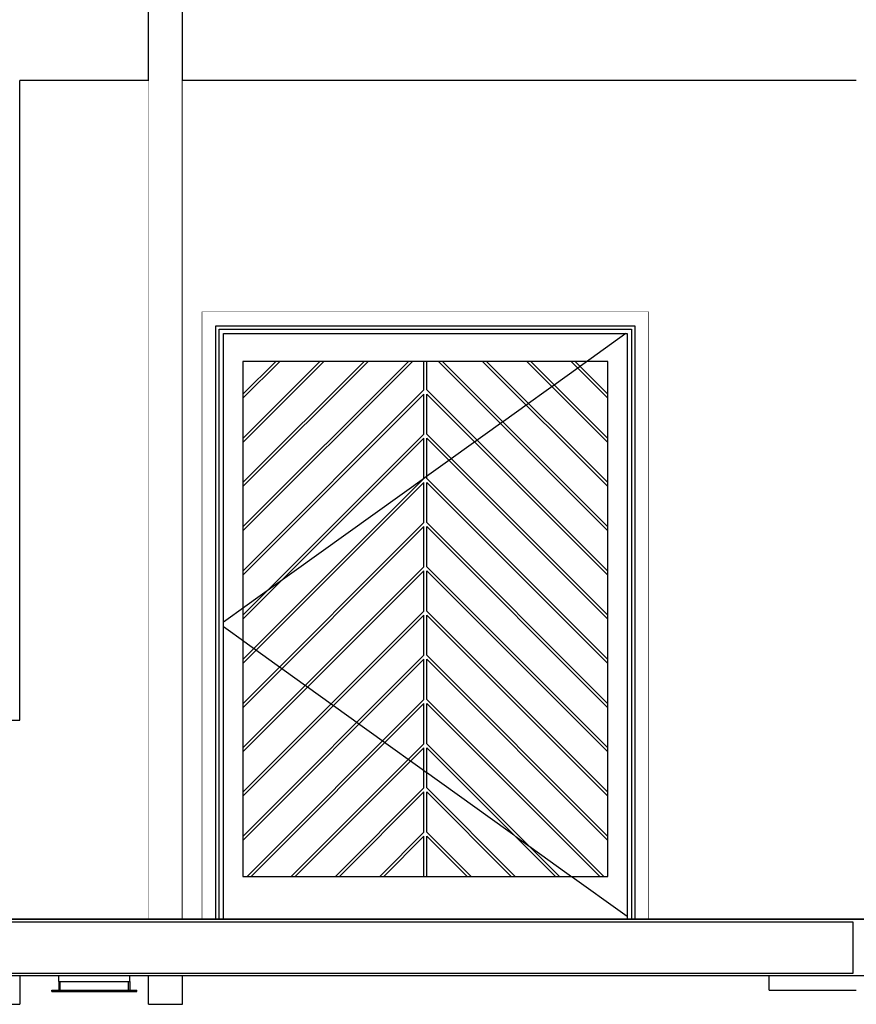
# Model space of a CAD drawing. Header units: inches. Extents: x -33917 to -601, y 26730 to 64098.
# Tile 52 of 80: x -14849 to -14554, y 27226 to 27573. Entities that reach past the tile are written whole.
import ezdxf

# ---------------------------------------------------------------- set-up
doc = ezdxf.new("R2010")
doc.units = ezdxf.units.IN
doc.header["$LTSCALE"] = 0.8
doc.header["$MEASUREMENT"] = 0
doc.set_wipeout_variables(frame=1)
doc.header["$PDMODE"] = 2
doc.layers.add('Parede', color=7, linetype='Continuous', lineweight=50)
doc.styles.add('R', font='romans.shx')
doc.dimstyles.new('100', dxfattribs={"dimscale": 2, "dimtxt": 14, "dimasz": 1, "dimexe": 1, "dimexo": 1, "dimgap": 5, "dimtad": 1, "dimdec": 0, "dimdsep": 46, "dimtxsty": 'R', "dimblk1": 'COTA', "dimblk2": 'COTA', "dimsah": 1, "dimcen": 1, "dimse1": 1, "dimse2": 1, "dimclrt": 7, "dimaunit": 1, "dimadec": 0, "dimazin": 0, "dimtfac": 1, "dimtdec": 0, "dimtmove": 2, "dimatfit": 3, "dimldrblk": 'COTA', "dimfxl": 1, "dimtolj": 1, "dimarcsym": 0})

# ---------------------------------------------------------------- blocks, each defined once
blk = doc.blocks.new('COTA')
h = blk.add_hatch(color=256)
h.paths.add_polyline_path([(0, 1.5, 0.414214), (-1.5, 0), (0, 0)])
h.paths.add_polyline_path([(1.5, 0), (0, 0), (0, -1.5, 0.414214)])
h.paths.add_polyline_path([(0, 1.5), (0, 0), (1.5, 0, 0.414214)])
h.paths.add_polyline_path([(0, 0), (-1.5, 0, 0.414214), (0, -1.5)])
for p, q in [((0, 12.5), (0, 0)), ((0, 0), (-12.5, 0)), ((0, -12.5), (0, 0)), ((0, 0), (12.5, 0))]:
    blk.add_line(p, q)
blk.add_circle((0, 0), 1.5)
blk = doc.blocks.new('*D177')
at = {"layer": 'Defpoints', "color": 0, "lineweight": -3, "transparency": 16777216}
for p in [(-14885.36, 27466.29), (-14781.03, 27466.29), (-14781.03, 27256.29)]:
    blk.add_point(p, dxfattribs=at)
at = {"layer": 'Parede', "color": 0, "lineweight": -2, "transparency": 16777216}
for p, q in [((-14885.36, 27464.29), (-14885.36, 27391.86)), ((-14885.36, 27258.29), (-14885.36, 27330.72))]:
    blk.add_line(p, q, dxfattribs=at)
at = {"layer": 'Parede', "color": 0, "lineweight": -2, "transparency": 16777216, "xscale": 2, "yscale": 2, "zscale": 2}
for p, rotation in [((-14885.36, 27466.29), 90), ((-14885.36, 27256.29), 270)]:
    blk.add_blockref('COTA', p, dxfattribs=dict(at, rotation=rotation))
at = {"layer": 'Parede', "color": 7, "lineweight": -3, "transparency": 16777216, "insert": (-14885.36, 27361.29), "char_height": 16, "attachment_point": 5, "rotation": 90, "style": 'R'}
blk.add_mtext('\\A1;210', dxfattribs=at)

msp = doc.modelspace()

# ---------------------------------------------------------------- linework, layer by layer
at = {"layer": 'Parede', "lineweight": -3}
for p in [(-14848.725, 27236.29), (-15391.409, 27226.29)]:
    msp.add_line(p, (-14848.725, 27226.29), dxfattribs=at)

# ---------------------------------------------------------------- wipeouts: each hides what was drawn before it
at = {"lineweight": -3}
for points in [[(-14791.409, 27786.29), (-14803.409, 27786.29), (-14803.409, 27256.29), (-14791.409, 27256.29)], [(-14778.535, 27463.79), (-14779.735, 27464.99), (-14779.735, 27256.29), (-14778.535, 27256.29)], [(-14633.535, 27463.79), (-14633.535, 27256.29), (-14632.335, 27256.29), (-14632.335, 27464.99)], [(-14803.409, 27236.29), (-14803.409, 27226.29), (-14791.409, 27226.29), (-14791.409, 27236.29)], [(-14585.16, 27236.29), (-14585.16, 27231.29), (-14554.466, 27231.29), (-14554.466, 27236.29)], [(-14837.476, 27230.79), (-14807.476, 27230.79), (-14807.476, 27231.29), (-14837.476, 27231.29)]]:
    msp.add_wipeout(points, dxfattribs=at).dxf.layer = 'Parede'

# ---------------------------------------------------------------- next in the draw order: linework, layer by layer
at = {"layer": 'Parede', "lineweight": -3}
for p, q in [((-14803.409, 27256.29), (-14803.409, 27786.29)), ((-14791.409, 27256.29), (-14791.409, 27786.29)), ((-14803.409, 27226.29), (-14803.409, 27236.29)), ((-14791.409, 27226.29), (-14791.409, 27236.29)), ((-14585.16, 27231.29), (-14585.16, 27236.29)), ((-14837.476, 27230.79), (-14837.476, 27231.29)), ((-14807.476, 27230.79), (-14807.476, 27231.29)), ((-14585.16, 27231.29), (-14554.466, 27231.29)), ((-14803.409, 27226.29), (-14791.409, 27226.29))]:
    msp.add_line(p, q, dxfattribs=at)

# ---------------------------------------------------------------- next in the draw order: wipeouts: each hides what was drawn before it
at = {"lineweight": -3}
for points in [[(-14632.335, 27464.99), (-14779.735, 27464.99), (-14778.535, 27463.79), (-14633.535, 27463.79)], [(-14834.976, 27231.29), (-14834.786, 27231.29), (-14834.786, 27234.29), (-14834.976, 27234.29)], [(-14825.803, 27231.29), (-14824.646, 27231.29), (-14824.646, 27234.29), (-14825.803, 27234.29)], [(-14810.476, 27231.29), (-14810.165, 27231.29), (-14810.165, 27234.29), (-14810.476, 27234.29)]]:
    msp.add_wipeout(points, dxfattribs=at).dxf.layer = 'Parede'

# ---------------------------------------------------------------- next in the draw order: wipeouts: each hides what was drawn before it
for points in [[(-14848.725, 27256.29), (-14803.409, 27256.29), (-14803.409, 27551.29), (-14848.725, 27551.29)], [(-14784.735, 27256.29), (-14779.735, 27256.29), (-14779.735, 27464.99), (-14784.735, 27469.99)], [(-14627.335, 27469.99), (-14632.335, 27464.99), (-14632.335, 27256.29), (-14627.335, 27256.29)], [(-14834.786, 27234.29), (-14834.786, 27231.29), (-14834.476, 27231.29), (-14834.476, 27234.29)], [(-14822.476, 27234.29), (-14824.646, 27234.29), (-14824.646, 27231.29), (-14822.476, 27231.29)], [(-14809.976, 27234.29), (-14810.165, 27234.29), (-14810.165, 27231.29), (-14809.976, 27231.29)]]:
    msp.add_wipeout(points, dxfattribs=at).dxf.layer = 'Parede'

# ---------------------------------------------------------------- next in the draw order: linework, layer by layer
at = {"layer": 'Parede', "lineweight": -3}
for p, q in [((-14803.409, 27551.29), (-14848.725, 27551.29)), ((-14848.725, 27326.29), (-14848.725, 27551.29)), ((-15391.409, 27326.29), (-14848.725, 27326.29))]:
    msp.add_line(p, q, dxfattribs=at)

# ---------------------------------------------------------------- next in the draw order: wipeouts: each hides what was drawn before it
at = {"lineweight": -3}
for points in [[(-14784.735, 27469.99), (-14779.735, 27464.99), (-14632.335, 27464.99), (-14627.335, 27469.99)], [(-14778.535, 27256.29), (-14777.035, 27256.29), (-14777.035, 27462.29), (-14778.535, 27462.29)], [(-14635.035, 27462.29), (-14635.035, 27256.29), (-14633.535, 27256.29), (-14633.535, 27462.29)], [(-14834.476, 27231.29), (-14825.803, 27231.29), (-14825.803, 27234.29), (-14834.476, 27234.29)], [(-14820.305, 27234.29), (-14822.476, 27234.29), (-14822.476, 27231.29), (-14820.305, 27231.29)]]:
    msp.add_wipeout(points, dxfattribs=at).dxf.layer = 'Parede'

# ---------------------------------------------------------------- next in the draw order: linework, layer by layer
at = {"layer": 'Parede', "lineweight": -3}
for p, q in [((-14784.735, 27469.99), (-14784.735, 27256.29)), ((-14627.335, 27469.99), (-14784.735, 27469.99)), ((-14627.335, 27256.29), (-14627.335, 27469.99))]:
    msp.add_line(p, q, dxfattribs=at)

# ---------------------------------------------------------------- next in the draw order: wipeouts: each hides what was drawn before it
at = {"lineweight": -3}
for points in [[(-14633.535, 27463.79), (-14778.535, 27463.79), (-14778.535, 27462.29), (-14777.035, 27462.29), (-14635.035, 27462.29), (-14633.535, 27462.29)], [(-14770.235, 27452.49), (-14777.035, 27452.49), (-14777.035, 27271.29), (-14770.235, 27271.29)], [(-14641.835, 27271.29), (-14635.035, 27271.29), (-14635.035, 27452.49), (-14641.835, 27452.49)], [(-14820.305, 27234.29), (-14820.305, 27231.29), (-14819.148, 27231.29), (-14819.148, 27234.29)]]:
    msp.add_wipeout(points, dxfattribs=at).dxf.layer = 'Parede'

# ---------------------------------------------------------------- next in the draw order: linework, layer by layer
at = {"layer": 'Parede', "lineweight": -3}
for p, q in [((-14779.735, 27256.29), (-14779.735, 27464.99)), ((-14779.735, 27464.99), (-14632.335, 27464.99)), ((-14632.335, 27464.99), (-14632.335, 27256.29))]:
    msp.add_line(p, q, dxfattribs=at)

# ---------------------------------------------------------------- next in the draw order: wipeouts: each hides what was drawn before it
at = {"lineweight": -3}
for points in [[(-14635.035, 27462.29), (-14777.035, 27462.29), (-14777.035, 27452.49), (-14770.235, 27452.49), (-14641.835, 27452.49), (-14635.035, 27452.49)], [(-14770.235, 27271.29), (-14777.035, 27271.29), (-14777.035, 27256.29), (-14635.035, 27256.29), (-14635.035, 27271.29), (-14641.835, 27271.29)], [(-14819.148, 27231.29), (-14810.476, 27231.29), (-14810.476, 27234.29), (-14819.148, 27234.29)]]:
    msp.add_wipeout(points, dxfattribs=at).dxf.layer = 'Parede'

# ---------------------------------------------------------------- next in the draw order: linework, layer by layer
at = {"layer": 'Parede', "lineweight": -3}
for p, q in [((-14778.535, 27256.29), (-14778.535, 27463.79)), ((-14778.535, 27463.79), (-14633.535, 27463.79)), ((-14777.035, 27256.29), (-14777.035, 27462.29)), ((-14777.035, 27462.29), (-14635.035, 27462.29)), ((-14635.035, 27462.29), (-14635.035, 27256.29)), ((-14633.535, 27463.79), (-14633.535, 27256.29)), ((-14837.476, 27231.29), (-14807.476, 27231.29)), ((-14837.476, 27230.79), (-14807.476, 27230.79))]:
    msp.add_line(p, q, dxfattribs=at)

# ---------------------------------------------------------------- next in the draw order: wipeouts: each hides what was drawn before it
at = {"lineweight": -3}
for points in [[(-14770.235, 27440.935), (-14770.235, 27439.521), (-14757.266, 27452.49), (-14758.68, 27452.49)], [(-14834.976, 27236.29), (-14834.976, 27234.29), (-14809.976, 27234.29), (-14809.976, 27236.29)]]:
    msp.add_wipeout(points, dxfattribs=at).dxf.layer = 'Parede'

# ---------------------------------------------------------------- next in the draw order: linework, layer by layer
at = {"layer": 'Parede', "lineweight": -3}
for p, q in [((-14834.976, 27234.29), (-14834.976, 27236.29)), ((-14834.976, 27234.29), (-14834.976, 27231.29)), ((-14834.976, 27234.29), (-14809.976, 27234.29)), ((-14834.476, 27231.29), (-14834.476, 27234.29)), ((-14810.476, 27231.29), (-14810.476, 27234.29)), ((-14809.976, 27234.29), (-14809.976, 27236.29)), ((-14809.976, 27234.29), (-14809.976, 27231.29))]:
    msp.add_line(p, q, dxfattribs=at)
at = {"layer": 'Parede', "lineweight": -3, "flags": 128}
msp.add_lwpolyline([(-14497.254, 27236.29), (-14497.409, 27236.29), (-14499.634, 27236.29), (-14762.184, 27236.29), (-14764.409, 27236.29), (-14895.684, 27236.29), (-14897.909, 27236.29), (-15386.296, 27236.29), (-15388.521, 27236.29), (-15876.909, 27236.29), (-15879.134, 27236.29), (-16010.409, 27236.29), (-16012.634, 27236.29), (-16275.184, 27236.29), (-16277.409, 27236.29), (-16277.707, 27236.29)], dxfattribs=at)

# ---------------------------------------------------------------- next in the draw order: wipeouts: each hides what was drawn before it
at = {"lineweight": -3}
msp.add_wipeout([(-14770.235, 27347.597), (-14770.235, 27346.183), (-14706.535, 27409.883), (-14706.535, 27395.74), (-14770.235, 27332.04), (-14770.235, 27330.626), (-14706.535, 27394.326), (-14706.535, 27380.184), (-14770.235, 27316.484), (-14770.235, 27315.07), (-14706.535, 27378.77), (-14706.535, 27364.628), (-14770.235, 27300.928), (-14770.235, 27299.514), (-14706.535, 27363.214), (-14706.535, 27349.071), (-14770.235, 27285.371), (-14770.235, 27283.957), (-14706.535, 27347.657), (-14706.535, 27333.515), (-14768.76, 27271.29), (-14767.346, 27271.29), (-14706.535, 27332.101), (-14706.535, 27317.959), (-14753.204, 27271.29), (-14751.789, 27271.29), (-14706.535, 27316.544), (-14706.535, 27302.402), (-14737.647, 27271.29), (-14736.233, 27271.29), (-14706.535, 27300.988), (-14706.535, 27286.846), (-14722.091, 27271.29), (-14720.677, 27271.29), (-14706.535, 27285.432), (-14706.535, 27271.29), (-14705.535, 27271.29), (-14705.535, 27285.432), (-14691.392, 27271.29), (-14689.978, 27271.29), (-14705.535, 27286.846), (-14705.535, 27300.988), (-14675.836, 27271.29), (-14674.422, 27271.29), (-14705.535, 27302.402), (-14705.535, 27316.544), (-14660.28, 27271.29), (-14658.866, 27271.29), (-14705.535, 27317.959), (-14705.535, 27332.101), (-14644.723, 27271.29), (-14643.309, 27271.29), (-14705.535, 27333.515), (-14705.535, 27347.657), (-14641.835, 27283.957), (-14641.835, 27285.371), (-14705.535, 27349.071), (-14705.535, 27363.214), (-14641.835, 27299.514), (-14641.835, 27300.928), (-14705.535, 27364.628), (-14705.535, 27378.77), (-14641.835, 27315.07), (-14641.835, 27316.484), (-14705.535, 27380.184), (-14705.535, 27394.326), (-14641.835, 27330.626), (-14641.835, 27332.04), (-14705.535, 27395.74), (-14705.535, 27409.883), (-14641.835, 27346.183), (-14641.835, 27347.597), (-14705.535, 27411.297), (-14705.535, 27425.439), (-14641.835, 27361.739), (-14641.835, 27363.153), (-14705.535, 27426.853), (-14705.535, 27440.995), (-14641.835, 27377.295), (-14641.835, 27378.709), (-14705.535, 27442.409), (-14705.535, 27452.49), (-14706.535, 27452.49), (-14706.535, 27442.409), (-14770.235, 27378.709), (-14770.235, 27377.295), (-14706.535, 27440.995), (-14706.535, 27426.853), (-14770.235, 27363.153), (-14770.235, 27361.739), (-14706.535, 27425.439), (-14706.535, 27411.297)], dxfattribs=at).dxf.layer = 'Parede'

# ---------------------------------------------------------------- next in the draw order: wipeouts: each hides what was drawn before it
for points in [[(-14770.235, 27392.852), (-14710.597, 27452.49), (-14712.011, 27452.49), (-14770.235, 27394.266)], [(-14700.058, 27452.49), (-14701.473, 27452.49), (-14641.835, 27392.852), (-14641.835, 27394.266)], [(-14705.535, 27271.29), (-14691.392, 27271.29), (-14705.535, 27285.432)]]:
    msp.add_wipeout(points, dxfattribs=at).dxf.layer = 'Parede'

# ---------------------------------------------------------------- next in the draw order: wipeouts: each hides what was drawn before it
for points in [[(-14770.235, 27408.408), (-14726.153, 27452.49), (-14727.567, 27452.49), (-14770.235, 27409.822)], [(-14685.916, 27452.49), (-14641.835, 27408.408), (-14641.835, 27409.822), (-14684.502, 27452.49)], [(-14705.535, 27286.846), (-14689.978, 27271.29), (-14675.836, 27271.29), (-14705.535, 27300.988)]]:
    msp.add_wipeout(points, dxfattribs=at).dxf.layer = 'Parede'

# ---------------------------------------------------------------- next in the draw order: wipeouts: each hides what was drawn before it
for points in [[(-14770.235, 27423.964), (-14741.709, 27452.49), (-14743.124, 27452.49), (-14770.235, 27425.379)], [(-14670.36, 27452.49), (-14641.835, 27423.964), (-14641.835, 27425.379), (-14668.946, 27452.49)], [(-14705.535, 27302.402), (-14674.422, 27271.29), (-14660.28, 27271.29), (-14705.535, 27316.544)]]:
    msp.add_wipeout(points, dxfattribs=at).dxf.layer = 'Parede'

# ---------------------------------------------------------------- next in the draw order: wipeouts: each hides what was drawn before it
for points in [[(-14654.804, 27452.49), (-14641.835, 27439.521), (-14641.835, 27440.935), (-14653.389, 27452.49)], [(-14705.535, 27317.959), (-14658.866, 27271.29), (-14644.723, 27271.29), (-14705.535, 27332.101)]]:
    msp.add_wipeout(points, dxfattribs=at).dxf.layer = 'Parede'

# ---------------------------------------------------------------- next in the draw order: wipeouts: each hides what was drawn before it
msp.add_wipeout([(-14705.535, 27333.515), (-14643.309, 27271.29), (-14641.835, 27271.29), (-14641.835, 27283.957), (-14705.535, 27347.657)], dxfattribs=at).dxf.layer = 'Parede'

# ---------------------------------------------------------------- next in the draw order: wipeouts: each hides what was drawn before it
msp.add_wipeout([(-14705.535, 27349.071), (-14641.835, 27285.371), (-14641.835, 27299.514), (-14705.535, 27363.214)], dxfattribs=at).dxf.layer = 'Parede'

# ---------------------------------------------------------------- next in the draw order: wipeouts: each hides what was drawn before it
for points in [[(-14705.535, 27364.628), (-14641.835, 27300.928), (-14641.835, 27315.07), (-14705.535, 27378.77)], [(-14706.535, 27285.432), (-14720.677, 27271.29), (-14706.535, 27271.29)]]:
    msp.add_wipeout(points, dxfattribs=at).dxf.layer = 'Parede'

# ---------------------------------------------------------------- next in the draw order: wipeouts: each hides what was drawn before it
for points in [[(-14705.535, 27380.184), (-14641.835, 27316.484), (-14641.835, 27330.626), (-14705.535, 27394.326)], [(-14706.535, 27286.846), (-14706.535, 27300.988), (-14736.233, 27271.29), (-14722.091, 27271.29)]]:
    msp.add_wipeout(points, dxfattribs=at).dxf.layer = 'Parede'

# ---------------------------------------------------------------- next in the draw order: wipeouts: each hides what was drawn before it
for points in [[(-14705.535, 27395.74), (-14641.835, 27332.04), (-14641.835, 27346.183), (-14705.535, 27409.883)], [(-14706.535, 27302.402), (-14706.535, 27316.544), (-14751.789, 27271.29), (-14737.647, 27271.29)]]:
    msp.add_wipeout(points, dxfattribs=at).dxf.layer = 'Parede'

# ---------------------------------------------------------------- next in the draw order: wipeouts: each hides what was drawn before it
for points in [[(-14705.535, 27411.297), (-14641.835, 27347.597), (-14641.835, 27361.739), (-14705.535, 27425.439)], [(-14706.535, 27317.959), (-14706.535, 27332.101), (-14767.346, 27271.29), (-14753.204, 27271.29)]]:
    msp.add_wipeout(points, dxfattribs=at).dxf.layer = 'Parede'

# ---------------------------------------------------------------- next in the draw order: wipeouts: each hides what was drawn before it
for points in [[(-14705.535, 27426.853), (-14641.835, 27363.153), (-14641.835, 27377.295), (-14705.535, 27440.995)], [(-14706.535, 27333.515), (-14706.535, 27347.657), (-14770.235, 27283.957), (-14770.235, 27271.29), (-14768.76, 27271.29)]]:
    msp.add_wipeout(points, dxfattribs=at).dxf.layer = 'Parede'

# ---------------------------------------------------------------- next in the draw order: linework, layer by layer
at = {"layer": 'Parede', "lineweight": -3}
msp.add_line((-14770.235, 27271.29), (-14641.835, 27271.29), dxfattribs=at)

# ---------------------------------------------------------------- next in the draw order: wipeouts: each hides what was drawn before it
at = {"lineweight": -3}
for points in [[(-14705.535, 27442.409), (-14641.835, 27378.709), (-14641.835, 27392.852), (-14701.473, 27452.49), (-14705.535, 27452.49)], [(-14706.535, 27349.071), (-14706.535, 27363.214), (-14770.235, 27299.514), (-14770.235, 27285.371)]]:
    msp.add_wipeout(points, dxfattribs=at).dxf.layer = 'Parede'

# ---------------------------------------------------------------- next in the draw order: linework, layer by layer
at = {"layer": 'Parede', "lineweight": -3}
for p, q in [((-14722.091, 27271.29), (-14706.535, 27286.846)), ((-14706.535, 27285.432), (-14720.677, 27271.29)), ((-14706.535, 27271.29), (-14706.535, 27285.432)), ((-14689.978, 27271.29), (-14705.535, 27286.846)), ((-14705.535, 27271.29), (-14705.535, 27285.432)), ((-14705.535, 27285.432), (-14691.392, 27271.29))]:
    msp.add_line(p, q, dxfattribs=at)

# ---------------------------------------------------------------- next in the draw order: wipeouts: each hides what was drawn before it
at = {"lineweight": -3}
for points in [[(-14700.058, 27452.49), (-14641.835, 27394.266), (-14641.835, 27408.408), (-14685.916, 27452.49)], [(-14706.535, 27364.628), (-14706.535, 27378.77), (-14770.235, 27315.07), (-14770.235, 27300.928)]]:
    msp.add_wipeout(points, dxfattribs=at).dxf.layer = 'Parede'

# ---------------------------------------------------------------- next in the draw order: linework, layer by layer
at = {"layer": 'Parede', "lineweight": -3}
for p, q in [((-14737.647, 27271.29), (-14706.535, 27302.402)), ((-14706.535, 27300.988), (-14736.233, 27271.29)), ((-14706.535, 27286.846), (-14706.535, 27300.988)), ((-14674.422, 27271.29), (-14705.535, 27302.402)), ((-14705.535, 27286.846), (-14705.535, 27300.988)), ((-14705.535, 27300.988), (-14675.836, 27271.29))]:
    msp.add_line(p, q, dxfattribs=at)

# ---------------------------------------------------------------- next in the draw order: wipeouts: each hides what was drawn before it
at = {"lineweight": -3}
for points in [[(-14684.502, 27452.49), (-14641.835, 27409.822), (-14641.835, 27423.964), (-14670.36, 27452.49)], [(-14706.535, 27380.184), (-14706.535, 27394.326), (-14770.235, 27330.626), (-14770.235, 27316.484)]]:
    msp.add_wipeout(points, dxfattribs=at).dxf.layer = 'Parede'

# ---------------------------------------------------------------- next in the draw order: linework, layer by layer
at = {"layer": 'Parede', "lineweight": -3}
for p, q in [((-14753.204, 27271.29), (-14706.535, 27317.959)), ((-14706.535, 27316.544), (-14751.789, 27271.29)), ((-14706.535, 27302.402), (-14706.535, 27316.544)), ((-14658.866, 27271.29), (-14705.535, 27317.959)), ((-14705.535, 27302.402), (-14705.535, 27316.544)), ((-14705.535, 27316.544), (-14660.28, 27271.29))]:
    msp.add_line(p, q, dxfattribs=at)

# ---------------------------------------------------------------- next in the draw order: wipeouts: each hides what was drawn before it
at = {"lineweight": -3}
for points in [[(-14668.946, 27452.49), (-14641.835, 27425.379), (-14641.835, 27439.521), (-14654.804, 27452.49)], [(-14706.535, 27395.74), (-14706.535, 27409.883), (-14770.235, 27346.183), (-14770.235, 27332.04)]]:
    msp.add_wipeout(points, dxfattribs=at).dxf.layer = 'Parede'

# ---------------------------------------------------------------- next in the draw order: linework, layer by layer
at = {"layer": 'Parede', "lineweight": -3}
for p, q in [((-14768.76, 27271.29), (-14706.535, 27333.515)), ((-14706.535, 27332.101), (-14767.346, 27271.29)), ((-14706.535, 27317.959), (-14706.535, 27332.101)), ((-14643.309, 27271.29), (-14705.535, 27333.515)), ((-14705.535, 27317.959), (-14705.535, 27332.101)), ((-14705.535, 27332.101), (-14644.723, 27271.29))]:
    msp.add_line(p, q, dxfattribs=at)

# ---------------------------------------------------------------- next in the draw order: wipeouts: each hides what was drawn before it
at = {"lineweight": -3}
for points in [[(-14653.389, 27452.49), (-14641.835, 27440.935), (-14641.835, 27452.49)], [(-14706.535, 27411.297), (-14706.535, 27425.439), (-14770.235, 27361.739), (-14770.235, 27347.597)]]:
    msp.add_wipeout(points, dxfattribs=at).dxf.layer = 'Parede'

# ---------------------------------------------------------------- next in the draw order: linework, layer by layer
at = {"layer": 'Parede', "lineweight": -3}
for p, q in [((-14701.473, 27452.49), (-14641.835, 27392.852)), ((-14641.835, 27394.266), (-14700.058, 27452.49)), ((-14685.916, 27452.49), (-14641.835, 27408.408)), ((-14641.835, 27409.822), (-14684.502, 27452.49)), ((-14670.36, 27452.49), (-14641.835, 27423.964)), ((-14641.835, 27425.379), (-14668.946, 27452.49)), ((-14654.804, 27452.49), (-14641.835, 27439.521)), ((-14641.835, 27440.935), (-14653.389, 27452.49)), ((-14641.835, 27271.29), (-14641.835, 27452.49)), ((-14635.035, 27257.151), (-14777.035, 27359.029)), ((-14770.235, 27285.371), (-14706.535, 27349.071)), ((-14706.535, 27347.657), (-14770.235, 27283.957)), ((-14706.535, 27333.515), (-14706.535, 27347.657)), ((-14641.835, 27285.371), (-14705.535, 27349.071)), ((-14705.535, 27333.515), (-14705.535, 27347.657)), ((-14705.535, 27347.657), (-14641.835, 27283.957))]:
    msp.add_line(p, q, dxfattribs=at)

# ---------------------------------------------------------------- next in the draw order: wipeouts: each hides what was drawn before it
at = {"lineweight": -3}
msp.add_wipeout([(-14706.535, 27426.853), (-14706.535, 27440.995), (-14770.235, 27377.295), (-14770.235, 27363.153)], dxfattribs=at).dxf.layer = 'Parede'

# ---------------------------------------------------------------- next in the draw order: linework, layer by layer
at = {"layer": 'Parede', "lineweight": -3}
for p, q in [((-14770.235, 27300.928), (-14706.535, 27364.628)), ((-14706.535, 27363.214), (-14770.235, 27299.514)), ((-14706.535, 27349.071), (-14706.535, 27363.214)), ((-14641.835, 27300.928), (-14705.535, 27364.628)), ((-14705.535, 27349.071), (-14705.535, 27363.214)), ((-14705.535, 27363.214), (-14641.835, 27299.514))]:
    msp.add_line(p, q, dxfattribs=at)

# ---------------------------------------------------------------- next in the draw order: wipeouts: each hides what was drawn before it
at = {"lineweight": -3}
msp.add_wipeout([(-14706.535, 27442.409), (-14706.535, 27452.49), (-14710.597, 27452.49), (-14770.235, 27392.852), (-14770.235, 27378.709)], dxfattribs=at).dxf.layer = 'Parede'

# ---------------------------------------------------------------- next in the draw order: linework, layer by layer
at = {"layer": 'Parede', "lineweight": -3}
for p, q in [((-14706.535, 27442.409), (-14706.535, 27452.49)), ((-14705.535, 27442.409), (-14705.535, 27452.49)), ((-14641.835, 27378.709), (-14705.535, 27442.409)), ((-14706.535, 27426.853), (-14706.535, 27440.995)), ((-14705.535, 27426.853), (-14705.535, 27440.995)), ((-14705.535, 27440.995), (-14641.835, 27377.295)), ((-14706.535, 27411.297), (-14706.535, 27425.439)), ((-14641.835, 27363.153), (-14705.535, 27426.853)), ((-14705.535, 27411.297), (-14705.535, 27425.439)), ((-14705.535, 27425.439), (-14641.835, 27361.739)), ((-14641.835, 27347.597), (-14705.535, 27411.297)), ((-14706.535, 27395.74), (-14706.535, 27409.883)), ((-14705.535, 27395.74), (-14705.535, 27409.883)), ((-14705.535, 27409.883), (-14641.835, 27346.183)), ((-14706.535, 27380.184), (-14706.535, 27394.326)), ((-14641.835, 27332.04), (-14705.535, 27395.74)), ((-14705.535, 27380.184), (-14705.535, 27394.326)), ((-14705.535, 27394.326), (-14641.835, 27330.626)), ((-14770.235, 27316.484), (-14706.535, 27380.184)), ((-14706.535, 27378.77), (-14770.235, 27315.07)), ((-14706.535, 27364.628), (-14706.535, 27378.77)), ((-14641.835, 27316.484), (-14705.535, 27380.184)), ((-14705.535, 27364.628), (-14705.535, 27378.77)), ((-14705.535, 27378.77), (-14641.835, 27315.07))]:
    msp.add_line(p, q, dxfattribs=at)

# ---------------------------------------------------------------- next in the draw order: wipeouts: each hides what was drawn before it
at = {"lineweight": -3}
msp.add_wipeout([(-14726.153, 27452.49), (-14770.235, 27408.408), (-14770.235, 27394.266), (-14712.011, 27452.49)], dxfattribs=at).dxf.layer = 'Parede'

# ---------------------------------------------------------------- next in the draw order: linework, layer by layer
at = {"layer": 'Parede', "lineweight": -3}
for p, q in [((-14770.235, 27332.04), (-14706.535, 27395.74)), ((-14706.535, 27394.326), (-14770.235, 27330.626))]:
    msp.add_line(p, q, dxfattribs=at)

# ---------------------------------------------------------------- next in the draw order: wipeouts: each hides what was drawn before it
at = {"lineweight": -3}
msp.add_wipeout([(-14741.709, 27452.49), (-14770.235, 27423.964), (-14770.235, 27409.822), (-14727.567, 27452.49)], dxfattribs=at).dxf.layer = 'Parede'

# ---------------------------------------------------------------- next in the draw order: linework, layer by layer
at = {"layer": 'Parede', "lineweight": -3}
for p, q in [((-14770.235, 27347.597), (-14706.535, 27411.297)), ((-14706.535, 27409.883), (-14770.235, 27346.183))]:
    msp.add_line(p, q, dxfattribs=at)

# ---------------------------------------------------------------- next in the draw order: wipeouts: each hides what was drawn before it
at = {"lineweight": -3}
msp.add_wipeout([(-14757.266, 27452.49), (-14770.235, 27439.521), (-14770.235, 27425.379), (-14743.124, 27452.49)], dxfattribs=at).dxf.layer = 'Parede'

# ---------------------------------------------------------------- next in the draw order: linework, layer by layer
at = {"layer": 'Parede', "lineweight": -3}
for p, q in [((-14770.235, 27363.153), (-14706.535, 27426.853)), ((-14706.535, 27425.439), (-14770.235, 27361.739))]:
    msp.add_line(p, q, dxfattribs=at)

# ---------------------------------------------------------------- next in the draw order: wipeouts: each hides what was drawn before it
at = {"lineweight": -3}
msp.add_wipeout([(-14770.235, 27440.935), (-14758.68, 27452.49), (-14770.235, 27452.49)], dxfattribs=at).dxf.layer = 'Parede'

# ---------------------------------------------------------------- next in the draw order: linework, layer by layer
at = {"layer": 'Parede', "lineweight": -3}
for p, q in [((-14635.507, 27462.29), (-14777.035, 27360.751)), ((-14770.235, 27440.935), (-14758.68, 27452.49)), ((-14757.266, 27452.49), (-14770.235, 27439.521)), ((-14770.235, 27425.379), (-14743.124, 27452.49)), ((-14741.709, 27452.49), (-14770.235, 27423.964)), ((-14770.235, 27409.822), (-14727.567, 27452.49)), ((-14726.153, 27452.49), (-14770.235, 27408.408)), ((-14770.235, 27394.266), (-14712.011, 27452.49)), ((-14710.597, 27452.49), (-14770.235, 27392.852)), ((-14770.235, 27452.49), (-14770.235, 27271.29)), ((-14641.835, 27452.49), (-14770.235, 27452.49)), ((-14770.235, 27378.709), (-14706.535, 27442.409)), ((-14706.535, 27440.995), (-14770.235, 27377.295))]:
    msp.add_line(p, q, dxfattribs=at)

# ---------------------------------------------------------------- next in the draw order: wipeouts: each hides what was drawn before it
at = {"lineweight": -3}
msp.add_wipeout([(-14791.409, 27256.29), (-14784.735, 27256.29), (-14784.735, 27469.99), (-14627.335, 27469.99), (-14627.335, 27256.29), (-14554.466, 27256.29), (-14554.466, 27551.29), (-14791.409, 27551.29)], dxfattribs=at).dxf.layer = 'Parede'

# ---------------------------------------------------------------- next in the draw order: linework, layer by layer
at = {"layer": 'Parede', "lineweight": -3}
for p, q in [((-14554.466, 27551.29), (-14791.409, 27551.29)), ((-16891.846, 27256.29), (-14075.43, 27256.29))]:
    msp.add_line(p, q, dxfattribs=at)
at = {"layer": 'Parede', "lineweight": -3, "flags": 128}
msp.add_lwpolyline([(-16354.909, 27237.281), (-14555.519, 27237.281), (-14555.519, 27255.164), (-16354.909, 27255.164)], close=True, dxfattribs=at)
msp.add_lwpolyline([(-14497.254, 27256.29), (-14497.409, 27256.29), (-14499.634, 27256.29), (-14762.184, 27256.29), (-14764.409, 27256.29), (-14895.684, 27256.29), (-14897.909, 27256.29), (-15386.296, 27256.29), (-15388.521, 27256.29), (-15876.909, 27256.29), (-15879.134, 27256.29), (-16010.409, 27256.29), (-16012.634, 27256.29), (-16275.184, 27256.29), (-16277.409, 27256.29), (-16277.707, 27256.29)], dxfattribs=at)

# ---------------------------------------------------------------- next in the draw order: dimensions: what is measured, and where the dimension line sits
at = {"layer": 'Parede', "lineweight": -3}
dim = msp.add_linear_dim(base=(-14885.357, 27466.29), p1=(-14781.035, 27256.29), p2=(-14781.035, 27466.29), angle=90, dimstyle='100', override={"dimtxt": 8}, dxfattribs=at)
dim.commit()
dim.dimension.update_dxf_attribs({"geometry": '*D177', "text_midpoint": (-14885.357, 27361.29), "dimtype": 160})

doc.saveas('drawing.dxf')
